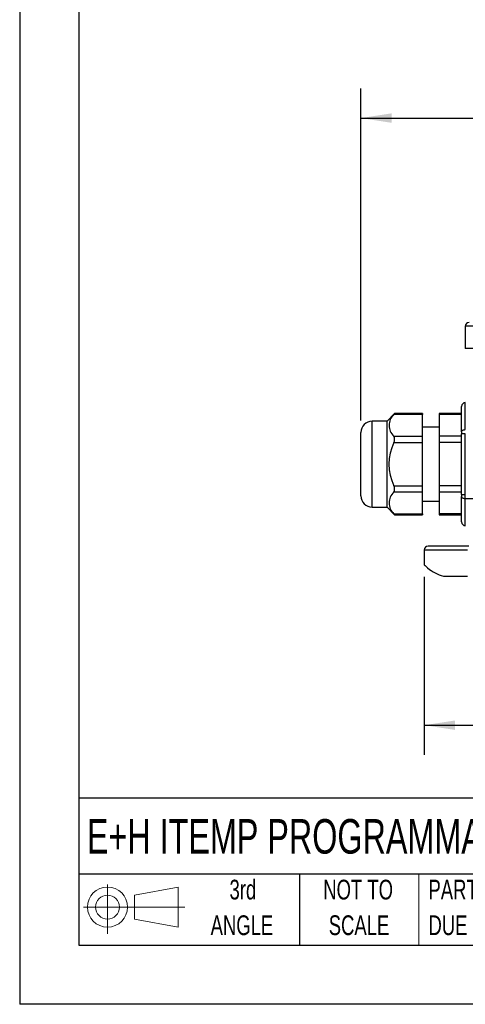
# Model space of a CAD drawing. Header units: millimetres. Extents: x 0 to 699, y 0 to 540.
# Tile 1 of 26: x 0 to 120, y 0 to 264. Entities that reach past the tile are written whole.
import ezdxf

# ---------------------------------------------------------------- set-up
doc = ezdxf.new("R2010")
doc.units = ezdxf.units.MM
doc.header["$LTSCALE"] = 2.5
doc.linetypes.add('CENTERX2', pattern=[20.32, 12.7, -2.54, 2.54, -2.54])
doc.layers.add('DIMENSIONS', color=140, linetype='Continuous', lineweight=25)
doc.layers.add('TEXT', color=140, linetype='Continuous', lineweight=25)
doc.layers.add('SLD-DEFPOINTS', color=7, linetype='Continuous')
doc.styles.add('SLDTEXTSTYLE0', font='TXT', dxfattribs={"width": 0.7})
doc.styles.add('SLDTEXTSTYLE2', font='TXT', dxfattribs={"width": 0.75})
doc.dimstyles.new('SLDDIMSTYLE0', dxfattribs={"dimtxt": 7.9375, "dimasz": 8.255, "dimexe": 0, "dimexo": 0.0625, "dimgap": 1.984375, "dimtad": 0, "dimtih": 1, "dimtoh": 1, "dimdec": 1, "dimrnd": 1e-09, "dimzin": 4, "dimdsep": 46, "dimtxsty": 'SLDTEXTSTYLE2', "dimsah": 1, "dimcen": 0.09, "dimadec": 0, "dimazin": 1, "dimtfac": 1, "dimtdec": 1, "dimtofl": 0, "dimtmove": 0, "dimatfit": 3, "dimfxl": 0, "dimfrac": 2, "dimtolj": 1, "dimtzin": 12, "dimarcsym": 0})

# ---------------------------------------------------------------- blocks, each defined once
blk = doc.blocks.new('Block11')
at = {"color": 7, "linetype": 'Continuous', "lineweight": 18}
for p, q in [((6.47, 13.28), (6.47, 0)), ((13.7, 10.42), (25.44, 12.58)), ((25.44, 12.58), (25.44, 1.83)), ((13.7, 3.99), (13.7, 10.42)), ((0, 7.2), (27.18, 7.2)), ((13.7, 3.99), (25.44, 1.83))]:
    blk.add_line(p, q, dxfattribs=at)
for radius in [5.38, 3.21]:
    blk.add_circle((6.47, 7.2), radius, dxfattribs=at)
blk = doc.blocks.new('Block12')
at = {"layer": 'SLD-DEFPOINTS'}
blk.add_blockref('Block11', (0, 0), dxfattribs=at)
blk = doc.blocks.new('SW_NOTE_0_2')
at = {"layer": 'TEXT', "color": 0, "linetype": 'CENTERX2', "lineweight": 18, "char_height": 5.2917, "attachment_point": 1, "style": 'SLDTEXTSTYLE0'}
for s, insert in [('PART DIMENSIONS MAY DIFFER SLIGHTLY', (0, 6.82)), ("DUE TO MANUFACTURER'S VARIANCES", (0, -2.73))]:
    blk.add_mtext(s, dxfattribs=dict(at, insert=insert))
blk = doc.blocks.new('SW_NOTE_0_3')
at = {"layer": 'TEXT', "color": 0, "linetype": 'CENTERX2', "lineweight": 18, "char_height": 5.292, "attachment_point": 2, "style": 'SLDTEXTSTYLE0'}
for s, insert in [('NOT TO', (13.15, 6.82)), ('SCALE', (13.39, -2.73))]:
    blk.add_mtext(s, dxfattribs=dict(at, insert=insert))
blk = doc.blocks.new('SW_NOTE_0_4')
at = {"layer": 'TEXT', "color": 0, "linetype": 'CENTERX2', "lineweight": 18, "char_height": 5.292, "attachment_point": 2, "style": 'SLDTEXTSTYLE0'}
for s, insert in [('3rd', (5.79, 6.82)), ('ANGLE', (5.54, -2.73))]:
    blk.add_mtext(s, dxfattribs=dict(at, insert=insert))
blk = doc.blocks.new('_D')
at = {"layer": 'DIMENSIONS'}
for p, q in [((108.52, 114.67), (108.52, 66.91)), ((240.52, 114.67), (240.52, 66.91)), ((108.52, 74.85), (154.87, 74.85)), ((164.25, 74.78), (161.83, 74.78)), ((161.83, 74.78), (161.83, 62.18)), ((184.78, 74.78), (187.2, 74.78)), ((187.2, 74.78), (187.2, 62.18)), ((240.52, 74.85), (194.16, 74.85)), ((161.83, 62.18), (164.25, 62.18)), ((187.2, 62.18), (184.78, 62.18))]:
    blk.add_line(p, q, dxfattribs=at)
for points in [[(108.52, 74.85), (116.77, 73.58), (116.77, 76.12)], [(240.52, 74.85), (232.26, 76.12), (232.26, 73.58)]]:
    blk.add_solid(points, dxfattribs=at)
at = {"layer": 'DIMENSIONS', "char_height": 7.938, "attachment_point": 1, "style": 'SLDTEXTSTYLE2'}
for s, insert in [('132.0', (161.32, 86.63)), ('5.20', (164.25, 72.42))]:
    blk.add_mtext(s, dxfattribs=dict(at, insert=insert))
blk = doc.blocks.new('_D_1')
at = {"layer": 'DIMENSIONS'}
for p, q in [((91.52, 156.52), (91.52, 245.59)), ((257.52, 156.52), (257.52, 245.59)), ((91.52, 237.66), (154.87, 237.66)), ((257.52, 237.66), (194.16, 237.66)), ((164.25, 237.6), (161.83, 237.6)), ((161.83, 237.6), (161.83, 224.99)), ((184.78, 237.6), (187.2, 237.6)), ((187.2, 237.6), (187.2, 224.99)), ((161.83, 224.99), (164.25, 224.99)), ((187.2, 224.99), (184.78, 224.99))]:
    blk.add_line(p, q, dxfattribs=at)
for points in [[(91.52, 237.66), (99.77, 236.39), (99.77, 238.93)], [(257.52, 237.66), (249.26, 238.93), (249.26, 236.39)]]:
    blk.add_solid(points, dxfattribs=at)
at = {"layer": 'DIMENSIONS', "char_height": 7.938, "attachment_point": 1, "style": 'SLDTEXTSTYLE2'}
for s, insert in [('166.0', (161.32, 249.44)), ('6.54', (164.25, 235.23))]:
    blk.add_mtext(s, dxfattribs=dict(at, insert=insert))

msp = doc.modelspace()

# ---------------------------------------------------------------- linework, layer by layer
at = {"color": 7, "linetype": 'Continuous'}
for p in [(0.01, 539.76), (698.51, 0.01)]:
    msp.add_line(p, (0.01, 0.01), dxfattribs=at)
for p, q in [((119.52, 181.85), (119.52, 175.85)), ((124.94, 181.85), (119.52, 181.85)), ((124.94, 175.85), (119.52, 175.85)), ((119.52, 154.11), (119.52, 161.35)), ((118.52, 153.55), (118.52, 160.35)), ((94.52, 156.35), (94.52, 156.35)), ((94.52, 133.35), (94.52, 156.35)), ((98.52, 156.35), (94.52, 156.35)), ((100.56, 158.4), (98.52, 156.35)), ((98.52, 133.35), (98.52, 156.35)), ((108.02, 158.13), (100.33, 158.13)), ((108.02, 158.4), (100.56, 158.4)), ((108.02, 158.4), (108.02, 158.13)), ((108.02, 152.35), (108.02, 158.13)), ((118.52, 158.4), (112.52, 158.4)), ((112.52, 158.4), (112.52, 158.13)), ((118.52, 158.13), (112.52, 158.13)), ((112.52, 158.13), (112.52, 152.35)), ((91.52, 136.35), (91.52, 153.35)), ((108.02, 154.85), (112.52, 154.85)), ((118.52, 153.55), (118.52, 152.99)), ((100.33, 152.35), (108.02, 152.35)), ((100.33, 150.62), (108.02, 150.62)), ((108.02, 150.62), (108.02, 152.35)), ((108.02, 139.08), (108.02, 150.62)), ((118.52, 152.35), (112.52, 152.35)), ((112.52, 152.35), (112.52, 150.62)), ((118.52, 150.62), (112.52, 150.62)), ((112.52, 150.62), (112.52, 139.08)), ((119.52, 152.99), (118.52, 152.99)), ((118.52, 136.71), (118.52, 152.99)), ((119.52, 136.71), (119.52, 152.99)), ((100.33, 139.08), (108.02, 139.08)), ((108.02, 137.34), (100.33, 137.34)), ((108.02, 137.34), (108.02, 139.08)), ((108.02, 131.57), (108.02, 137.34)), ((112.52, 139.08), (112.52, 137.34)), ((118.52, 139.08), (112.52, 139.08)), ((118.52, 137.34), (112.52, 137.34)), ((112.52, 137.34), (112.52, 131.57)), ((112.52, 134.85), (108.02, 134.85)), ((118.52, 136.71), (119.52, 136.71)), ((118.52, 136.71), (118.52, 136.15)), ((118.52, 129.35), (118.52, 136.15)), ((119.52, 135.59), (119.52, 136.71)), ((139.99, 135.59), (119.52, 135.59)), ((119.52, 128.35), (119.52, 135.59)), ((94.52, 133.35), (98.52, 133.35)), ((98.52, 133.35), (100.56, 131.3)), ((100.33, 131.57), (108.02, 131.57)), ((100.56, 131.3), (108.02, 131.3)), ((108.02, 131.57), (108.02, 131.3)), ((118.52, 131.57), (112.52, 131.57)), ((112.52, 131.57), (112.52, 131.3)), ((112.52, 131.3), (118.52, 131.3)), ((108.52, 121.85), (108.52, 117.85)), ((108.52, 121.85), (120.11, 121.85)), ((120.5, 122.85), (109.52, 122.85)), ((109.39, 117.02), (109.37, 117.04)), ((113.66, 114.85), (120.11, 114.85))]:
    msp.add_line(p, q)
at = {"color": 140, "linetype": 'Continuous', "lineweight": 18}
msp.add_line((107.09, 34.92), (107.09, 15.87), dxfattribs=at)
at = {"flags": 128}
for points in [[(100.56, 158.4), (100.51, 158.33), (100.33, 158.13)], [(118.52, 153.55), (118.54, 153.66), (118.59, 153.76), (118.69, 153.86), (118.81, 153.95), (118.96, 154.02), (119.13, 154.07), (119.32, 154.1), (119.52, 154.11)], [(119.52, 135.59), (119.32, 135.6), (119.13, 135.63), (118.96, 135.68), (118.81, 135.75), (118.69, 135.84), (118.59, 135.93), (118.54, 136.04), (118.52, 136.15)], [(100.33, 131.57), (100.51, 131.37), (100.56, 131.3)], [(108.52, 117.85), (108.73, 117.64), (109.39, 117.02)]]:
    msp.add_lwpolyline(points, dxfattribs=at)
for centre, radius, start, end in [((120.52, 181.85), 1, 90, 180), ((119.52, 160.35), 1, 90, 180), ((94.52, 153.35), 3, 90, 180), ((102.97, 155.24), 3.91, 132.4516, 227.5484), ((112.55, 144.85), 13.51, 154.7022, 205.2978), ((98.86, 151.49), 1.71, 329.6246, 30.3754), ((102.97, 134.46), 3.91, 132.4516, 227.5484), ((98.86, 138.21), 1.71, 329.6251, 30.3749), ((94.52, 136.35), 3, 180, 270), ((119.52, 129.35), 1, 180, 270), ((109.52, 121.85), 1, 90, 180), ((116.52, 125.75), 11.27, 230.7753, 255.3172)]:
    msp.add_arc(centre, radius, start, end)
at = {"layer": 'TEXT'}
for p, q in [((15.87, 523.88), (15.87, 15.87)), ((682.62, 55.32), (15.87, 55.32)), ((682.62, 34.92), (15.87, 34.92)), ((75.01, 34.92), (75.01, 15.87)), ((15.87, 15.87), (682.62, 15.87))]:
    msp.add_line(p, q, dxfattribs=at)

# ---------------------------------------------------------------- block references
at = {"layer": 'SLD-DEFPOINTS'}
msp.add_blockref('Block12', (17.09, 18.88), dxfattribs=at)
at = {"layer": 'TEXT', "linetype": 'CENTERX2', "lineweight": 18}
for name, p in [('SW_NOTE_0_4', (54.07, 26.59)), ('SW_NOTE_0_3', (77.62, 26.59)), ('SW_NOTE_0_2', (109.64, 26.59))]:
    msp.add_blockref(name, p, dxfattribs=at)

# ---------------------------------------------------------------- texts
at = {"layer": 'TEXT', "linetype": 'CENTERX2', "lineweight": 18, "insert": (18.02, 49.68), "char_height": 9.2604, "attachment_point": 1, "style": 'SLDTEXTSTYLE0'}
msp.add_mtext('E+H ITEMP PROGRAMMABLE TEMPERATURE TRANSMITTER', dxfattribs=at)

# ---------------------------------------------------------------- dimensions: what is measured, and where the dimension line sits
at = {"layer": 'DIMENSIONS'}
for base, p1, p2, picture, middle in [((257.52, 237.66), (91.52, 153.35), (257.52, 153.35), '_D_1', (174.52, 237.66)), ((108.52, 74.85), (240.52, 117.85), (108.52, 117.85), '_D', (174.52, 74.85))]:
    dim = msp.add_linear_dim(base=base, p1=p1, p2=p2, dimstyle='SLDDIMSTYLE0', dxfattribs=at)
    dim.commit()
    dim.dimension.update_dxf_attribs({"geometry": picture, "text_midpoint": middle, "dimtype": 160})

doc.saveas('drawing.dxf')
